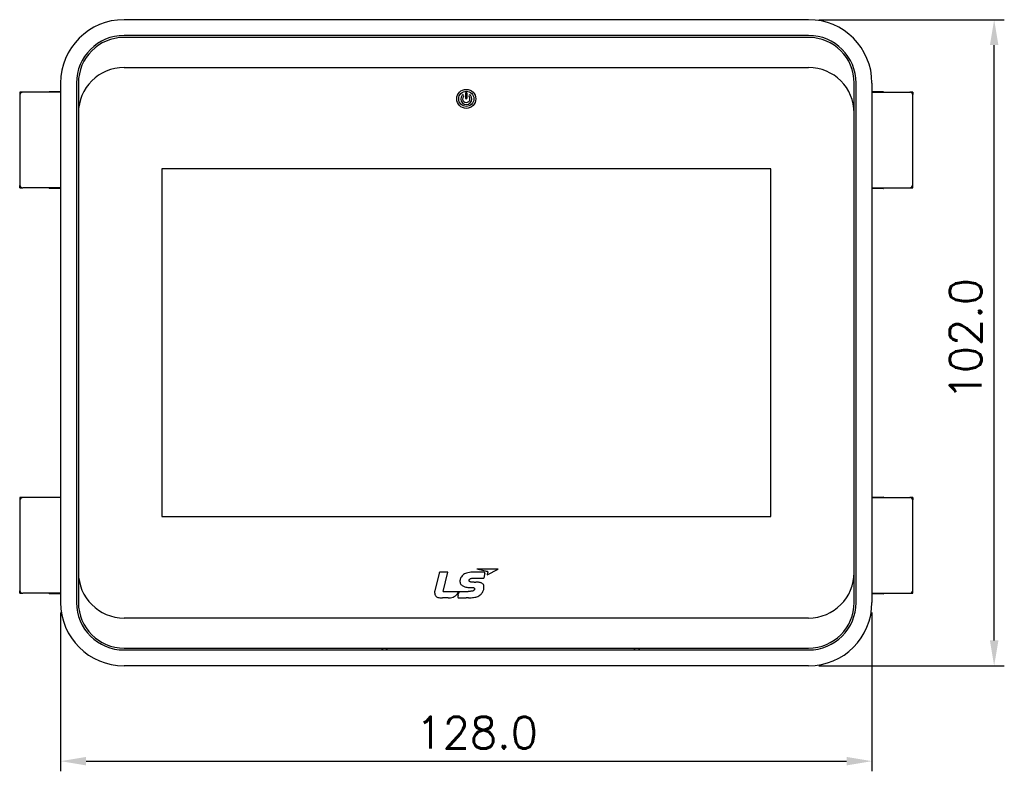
# Model space of a CAD drawing. Header units: millimetres. Extents: x 6638 to 7143, y 278 to 821.
# Tile 4 of 16: x 6729 to 6884, y 544 to 663. Entities that reach past the tile are written whole.
import ezdxf

# ---------------------------------------------------------------- set-up
doc = ezdxf.new("R2010")
doc.units = ezdxf.units.MM
doc.header["$LTSCALE"] = 32.67
doc.header["$PDMODE"] = 3
doc.header["$PDSIZE"] = 0.3125
doc.layers.get('0').update_dxf_attribs({"linetype": 'CONTINUOUS'})
doc.layers.get('Defpoints').update_dxf_attribs({"linetype": 'CONTINUOUS'})
doc.layers.add('07_AXIS', color=7, linetype='CONTINUOUS')
doc.layers.add('IMPORT_FEATURE', color=7, linetype='CONTINUOUS')
doc.layers.add('AM_5_Dimension', color=6, linetype='CONTINUOUS', lineweight=15)
doc.styles.add('WHGTXT', font='simplex', dxfattribs={"bigfont": 'whgtxt'})
doc.dimstyles.new('HMI-XP30', dxfattribs={"dimscale": 2, "dimtxt": 2.5, "dimasz": 2, "dimexe": 0.8, "dimexo": 0.8, "dimgap": 1, "dimtad": 1, "dimdec": 1, "dimzin": 0, "dimdsep": 46, "dimtxsty": 'WHGTXT', "dimcen": 0.09, "dimclrd": 256, "dimclre": 256, "dimclrt": 256, "dimadec": 0, "dimazin": 0, "dimtp": 0.1, "dimtm": 0.1, "dimtfac": 1, "dimtdec": 1, "dimtmove": 0, "dimatfit": 0, "dimfxl": 0, "dimtolj": 1, "dimtzin": 0, "dimarcsym": 0})

# ---------------------------------------------------------------- blocks, each defined once
blk = doc.blocks.new('*D46')
at = {"layer": 'AM_5_Dimension', "lineweight": -2}
for p, q in [((6735.28, 569.45), (6735.28, 544.4)), ((6863.28, 569.45), (6863.28, 544.4)), ((6739.28, 546), (6859.28, 546))]:
    blk.add_line(p, q, dxfattribs=at)
at = {"layer": 'AM_5_Dimension'}
for points in [[(6739.28, 546.67), (6739.28, 545.33), (6735.28, 546)], [(6859.28, 546.67), (6859.28, 545.33), (6863.28, 546)]]:
    blk.add_solid(points, dxfattribs=at)
at = {"layer": 'Defpoints', "color": 0}
for p in [(6735.28, 571.05), (6863.28, 571.05), (6863.28, 546)]:
    blk.add_point(p, dxfattribs=at)
at = {"layer": 'AM_5_Dimension', "insert": (6800.92, 550.5), "char_height": 5, "attachment_point": 5, "style": 'WHGTXT'}
blk.add_mtext('\\A1;128.0', dxfattribs=at)
blk = doc.blocks.new('*D49')
at = {"layer": 'AM_5_Dimension', "lineweight": -2}
for p, q in [((6854.88, 663.05), (6884.16, 663.05)), ((6882.56, 565.05), (6882.56, 659.05)), ((6854.88, 561.05), (6884.16, 561.05))]:
    blk.add_line(p, q, dxfattribs=at)
at = {"layer": 'AM_5_Dimension'}
for points in [[(6881.89, 659.05), (6883.23, 659.05), (6882.56, 663.05)], [(6881.89, 565.05), (6883.23, 565.05), (6882.56, 561.05)]]:
    blk.add_solid(points, dxfattribs=at)
at = {"layer": 'Defpoints', "color": 0}
for p in [(6853.28, 663.05), (6882.56, 663.05), (6853.28, 561.05)]:
    blk.add_point(p, dxfattribs=at)
at = {"layer": 'AM_5_Dimension', "insert": (6878.06, 612.62), "char_height": 5, "attachment_point": 5, "rotation": 90, "style": 'WHGTXT'}
blk.add_mtext('\\A1;102.0', dxfattribs=at)

msp = doc.modelspace()

# ---------------------------------------------------------------- linework, layer by layer
at = {"color": 7, "linetype": 'Continuous'}
for p, q in [((6853.28, 663.05), (6745.28, 663.05)), ((6853.28, 660.55), (6745.28, 660.55)), ((6853.28, 660.25), (6745.28, 660.25)), ((6745.28, 655.5), (6853.28, 655.5)), ((6735.28, 653.05), (6735.28, 571.05)), ((6737.78, 653.05), (6737.78, 571.05)), ((6738.08, 653.05), (6738.08, 571.05)), ((6860.48, 571.05), (6860.48, 653.05)), ((6860.78, 571.05), (6860.78, 653.05)), ((6863.28, 653.05), (6863.28, 571.05)), ((6751.23, 639.5), (6751.23, 584.6)), ((6847.33, 639.5), (6751.23, 639.5)), ((6847.33, 584.6), (6847.33, 639.5)), ((6751.23, 584.6), (6847.33, 584.6)), ((6794.98, 575.69), (6794.31, 572.87)), ((6794.99, 575.71), (6794.98, 575.69)), ((6795, 575.74), (6794.99, 575.71)), ((6795.01, 575.76), (6795, 575.74)), ((6795.02, 575.77), (6795.01, 575.76)), ((6795.04, 575.79), (6795.02, 575.77)), ((6795.06, 575.8), (6795.04, 575.79)), ((6795.08, 575.81), (6795.06, 575.8)), ((6795.1, 575.81), (6795.08, 575.81)), ((6795.12, 575.81), (6795.1, 575.81)), ((6796.37, 575.81), (6795.12, 575.81)), ((6795.65, 572.81), (6796.37, 575.81)), ((6798.37, 574.86), (6798.33, 574.73)), ((6798.44, 574.99), (6798.37, 574.86)), ((6798.52, 575.12), (6798.44, 574.99)), ((6798.62, 575.25), (6798.52, 575.12)), ((6798.73, 575.36), (6798.62, 575.25)), ((6798.86, 575.47), (6798.73, 575.36)), ((6799, 575.56), (6798.86, 575.47)), ((6799.15, 575.64), (6799, 575.56)), ((6799.32, 575.7), (6799.15, 575.64)), ((6799.53, 575.75), (6799.32, 575.7)), ((6799.76, 575.79), (6799.53, 575.75)), ((6800.01, 575.81), (6799.76, 575.79)), ((6799.87, 574.77), (6799.91, 574.8)), ((6799.91, 574.8), (6799.95, 574.82)), ((6799.95, 574.82), (6800, 574.84)), ((6800, 574.84), (6800.06, 574.86)), ((6802.08, 575.81), (6800.01, 575.81)), ((6800.06, 574.86), (6800.13, 574.88)), ((6800.13, 574.88), (6800.2, 574.89)), ((6800.2, 574.89), (6800.27, 574.9)), ((6800.27, 574.9), (6800.36, 574.9)), ((6800.36, 574.9), (6802.02, 574.9)), ((6804.28, 576.3), (6800.95, 576.3)), ((6801.16, 576.26), (6800.95, 576.3)), ((6802.05, 576.07), (6801.16, 576.26)), ((6802.17, 575.47), (6802.02, 574.9)), ((6802.05, 576.08), (6802.24, 576.04)), ((6802.11, 575.81), (6802.08, 575.81)), ((6802.14, 575.8), (6802.11, 575.81)), ((6802.16, 575.79), (6802.14, 575.8)), ((6802.18, 575.78), (6802.16, 575.79)), ((6802.2, 575.61), (6802.17, 575.47)), ((6802.2, 575.76), (6802.18, 575.78)), ((6802.21, 575.75), (6802.2, 575.76)), ((6802.2, 575.61), (6802.21, 575.64)), ((6802.21, 575.73), (6802.21, 575.75)), ((6802.22, 575.71), (6802.21, 575.73)), ((6802.21, 575.66), (6802.22, 575.69)), ((6802.21, 575.64), (6802.21, 575.66)), ((6802.22, 575.69), (6802.22, 575.71)), ((6802.24, 576.04), (6802.39, 576.01)), ((6802.39, 576.01), (6802.52, 575.98)), ((6802.52, 575.98), (6802.55, 575.98)), ((6802.55, 575.98), (6802.58, 575.97)), ((6802.56, 575.42), (6804.28, 576.3)), ((6802.59, 575.52), (6802.56, 575.42)), ((6802.58, 575.97), (6802.6, 575.95)), ((6802.64, 575.72), (6802.59, 575.52)), ((6802.6, 575.95), (6802.63, 575.94)), ((6802.63, 575.94), (6802.64, 575.91)), ((6802.64, 575.91), (6802.66, 575.89)), ((6802.66, 575.8), (6802.64, 575.72)), ((6802.66, 575.89), (6802.66, 575.86)), ((6802.66, 575.86), (6802.66, 575.83)), ((6802.66, 575.83), (6802.66, 575.8)), ((6798.3, 574.6), (6798.28, 574.47)), ((6798.28, 574.47), (6798.28, 574.35)), ((6798.28, 574.35), (6798.3, 574.23)), ((6798.33, 574.73), (6798.3, 574.6)), ((6798.3, 574.23), (6798.33, 574.12)), ((6798.33, 574.12), (6798.38, 574.01)), ((6798.38, 574.01), (6798.44, 573.91)), ((6798.44, 573.91), (6798.53, 573.82)), ((6798.53, 573.82), (6798.62, 573.74)), ((6798.62, 573.74), (6798.72, 573.67)), ((6798.72, 573.67), (6798.82, 573.62)), ((6798.82, 573.62), (6798.94, 573.57)), ((6798.94, 573.57), (6799.06, 573.53)), ((6799.06, 573.53), (6799.2, 573.49)), ((6799.2, 573.49), (6799.35, 573.46)), ((6799.35, 573.46), (6799.52, 573.44)), ((6799.52, 573.44), (6799.72, 573.43)), ((6799.72, 574.55), (6799.73, 574.59)), ((6799.72, 574.51), (6799.72, 574.55)), ((6799.73, 574.46), (6799.72, 574.51)), ((6799.72, 573.43), (6799.93, 573.42)), ((6799.73, 574.59), (6799.74, 574.63)), ((6799.75, 574.42), (6799.73, 574.46)), ((6799.74, 574.63), (6799.77, 574.67)), ((6799.78, 574.38), (6799.75, 574.42)), ((6799.77, 574.67), (6799.8, 574.71)), ((6799.81, 574.35), (6799.78, 574.38)), ((6799.8, 574.71), (6799.84, 574.74)), ((6799.85, 574.33), (6799.81, 574.35)), ((6799.84, 574.74), (6799.87, 574.77)), ((6799.89, 574.31), (6799.85, 574.33)), ((6799.94, 574.29), (6799.89, 574.31)), ((6799.93, 573.42), (6800.18, 573.42)), ((6800, 574.27), (6799.94, 574.29)), ((6800.06, 574.26), (6800, 574.27)), ((6800.12, 574.26), (6800.06, 574.26)), ((6800.18, 574.25), (6800.12, 574.26)), ((6800.26, 574.25), (6800.18, 574.25)), ((6800.18, 573.42), (6800.22, 573.42)), ((6800.22, 573.42), (6800.27, 573.41)), ((6800.34, 574.25), (6800.26, 574.25)), ((6800.27, 573.41), (6800.31, 573.41)), ((6800.31, 573.41), (6800.35, 573.41)), ((6800.42, 574.25), (6800.34, 574.25)), ((6800.35, 573.41), (6800.38, 573.4)), ((6800.38, 573.4), (6800.41, 573.4)), ((6800.41, 573.4), (6800.44, 573.39)), ((6800.51, 574.25), (6800.42, 574.25)), ((6800.44, 573.39), (6800.47, 573.38)), ((6800.47, 573.38), (6800.5, 573.37)), ((6800.5, 573.37), (6800.52, 573.35)), ((6800.51, 574.25), (6800.77, 574.25)), ((6800.52, 573.35), (6800.54, 573.33)), ((6800.54, 573.33), (6800.56, 573.31)), ((6800.56, 573.31), (6800.57, 573.28)), ((6800.57, 573.28), (6800.58, 573.24)), ((6800.58, 573.24), (6800.58, 573.21)), ((6800.9, 574.25), (6800.77, 574.25)), ((6801.06, 574.25), (6800.9, 574.25)), ((6801.2, 574.24), (6801.06, 574.25)), ((6801.33, 574.22), (6801.2, 574.24)), ((6801.45, 574.2), (6801.33, 574.22)), ((6801.55, 574.17), (6801.45, 574.2)), ((6801.64, 574.13), (6801.55, 574.17)), ((6801.74, 574.08), (6801.64, 574.13)), ((6801.84, 574.02), (6801.74, 574.08)), ((6801.92, 573.95), (6801.84, 574.02)), ((6801.98, 573.88), (6801.92, 573.95)), ((6802.02, 573.79), (6801.98, 573.88)), ((6802.05, 573.71), (6802.02, 573.79)), ((6802.07, 573.61), (6802.05, 573.71)), ((6802.05, 573.19), (6802.06, 573.3)), ((6802.06, 573.3), (6802.07, 573.41)), ((6802.07, 573.51), (6802.07, 573.61)), ((6802.07, 573.41), (6802.07, 573.51)), ((6794.31, 572.87), (6794.28, 572.73)), ((6794.28, 572.73), (6794.28, 572.6)), ((6794.28, 572.6), (6794.29, 572.47)), ((6794.29, 572.47), (6794.31, 572.35)), ((6794.31, 572.35), (6794.35, 572.23)), ((6794.35, 572.23), (6794.41, 572.13)), ((6794.41, 572.13), (6794.49, 572.04)), ((6794.49, 572.04), (6794.58, 571.96)), ((6794.58, 571.96), (6794.68, 571.89)), ((6794.68, 571.89), (6794.8, 571.85)), ((6794.8, 571.85), (6794.94, 571.82)), ((6794.94, 571.82), (6795.08, 571.8)), ((6795.08, 571.8), (6795.23, 571.79)), ((6795.23, 571.79), (6795.54, 571.8)), ((6796.04, 571.8), (6795.54, 571.8)), ((6795.65, 572.81), (6799.55, 572.81)), ((6796.41, 571.79), (6796.04, 571.8)), ((6796.41, 571.79), (6796.61, 571.8)), ((6796.61, 571.8), (6796.81, 571.81)), ((6796.81, 571.81), (6797.01, 571.83)), ((6797.01, 571.83), (6797.21, 571.89)), ((6797.21, 571.89), (6797.39, 571.98)), ((6797.39, 571.98), (6797.57, 572.11)), ((6797.57, 572.11), (6797.73, 572.25)), ((6797.73, 572.25), (6797.87, 572.4)), ((6797.87, 572.4), (6798, 572.56)), ((6797.94, 571.95), (6797.93, 571.92)), ((6797.93, 571.92), (6797.93, 571.9)), ((6797.93, 571.9), (6797.93, 571.89)), ((6797.93, 571.89), (6797.93, 571.87)), ((6797.93, 571.87), (6797.94, 571.86)), ((6797.95, 572.01), (6797.94, 571.99)), ((6797.94, 571.99), (6797.94, 571.97)), ((6797.94, 571.97), (6797.94, 571.95)), ((6797.94, 571.86), (6797.95, 571.85)), ((6797.96, 572.05), (6797.95, 572.01)), ((6797.95, 571.85), (6797.96, 571.83)), ((6797.97, 572.09), (6797.96, 572.05)), ((6797.96, 571.83), (6797.97, 571.82)), ((6797.99, 572.17), (6797.97, 572.09)), ((6797.97, 571.82), (6797.99, 571.81)), ((6797.99, 572.17), (6798.06, 572.48)), ((6797.99, 571.81), (6798.01, 571.8)), ((6798, 572.56), (6798.1, 572.73)), ((6798.01, 571.8), (6798.03, 571.8)), ((6798.03, 571.8), (6799.27, 571.8)), ((6798.08, 572.56), (6798.06, 572.48)), ((6798.09, 572.6), (6798.08, 572.56)), ((6798.1, 572.68), (6798.09, 572.64)), ((6798.09, 572.64), (6798.09, 572.6)), ((6798.1, 572.73), (6798.1, 572.68)), ((6799.65, 571.8), (6799.27, 571.8)), ((6799.68, 572.81), (6799.55, 572.81)), ((6799.65, 571.8), (6799.84, 571.8)), ((6799.8, 572.81), (6799.68, 572.81)), ((6799.9, 572.81), (6799.8, 572.81)), ((6799.84, 571.8), (6800.04, 571.81)), ((6799.99, 572.82), (6799.9, 572.81)), ((6800.06, 572.82), (6799.99, 572.82)), ((6800.04, 571.81), (6800.25, 571.82)), ((6800.13, 572.83), (6800.06, 572.82)), ((6800.18, 572.83), (6800.13, 572.83)), ((6800.23, 572.84), (6800.18, 572.83)), ((6800.27, 572.85), (6800.23, 572.84)), ((6800.25, 571.82), (6800.44, 571.84)), ((6800.3, 572.86), (6800.27, 572.85)), ((6800.34, 572.88), (6800.3, 572.86)), ((6800.38, 572.9), (6800.34, 572.88)), ((6800.42, 572.92), (6800.38, 572.9)), ((6800.46, 572.95), (6800.42, 572.92)), ((6800.44, 571.84), (6800.62, 571.87)), ((6800.49, 572.99), (6800.46, 572.95)), ((6800.52, 573.02), (6800.49, 572.99)), ((6800.55, 573.07), (6800.52, 573.02)), ((6800.56, 573.11), (6800.55, 573.07)), ((6800.58, 573.16), (6800.56, 573.11)), ((6800.58, 573.21), (6800.58, 573.16)), ((6800.62, 571.87), (6800.78, 571.91)), ((6800.78, 571.91), (6800.93, 571.96)), ((6800.93, 571.96), (6801.08, 572.02)), ((6801.08, 572.02), (6801.23, 572.08)), ((6801.23, 572.08), (6801.36, 572.16)), ((6801.36, 572.16), (6801.48, 572.25)), ((6801.48, 572.25), (6801.6, 572.35)), ((6801.6, 572.35), (6801.69, 572.45)), ((6801.69, 572.45), (6801.78, 572.55)), ((6801.78, 572.55), (6801.84, 572.65)), ((6801.84, 572.65), (6801.9, 572.76)), ((6801.9, 572.76), (6801.95, 572.87)), ((6801.95, 572.87), (6801.99, 572.98)), ((6801.99, 572.98), (6802.02, 573.09)), ((6802.02, 573.09), (6802.05, 573.19)), ((6853.28, 568.6), (6745.28, 568.6)), ((6745.28, 563.85), (6853.28, 563.85)), ((6745.28, 563.55), (6853.28, 563.55)), ((6785.95, 563.85), (6785.95, 563.55)), ((6786.06, 563.85), (6786.06, 563.55)), ((6786.69, 563.55), (6786.69, 563.85)), ((6786.8, 563.55), (6786.8, 563.85)), ((6825.75, 563.85), (6825.75, 563.55)), ((6825.86, 563.55), (6825.86, 563.85)), ((6826.49, 563.85), (6826.49, 563.55)), ((6826.6, 563.55), (6826.6, 563.85)), ((6853.28, 561.05), (6745.28, 561.05))]:
    msp.add_line(p, q, dxfattribs=at)
for centre, radius, start, end in [((6745.28, 653.05), 10, 90, 180), ((6853.28, 653.05), 10, 0, 90), ((6745.28, 653.05), 7.5, 90, 180), ((6745.28, 653.05), 7.2, 90, 180), ((6853.28, 653.05), 7.5, 0, 90), ((6853.28, 653.05), 7.2, 0, 90), ((6745.28, 648.3), 7.2, 90, 180), ((6853.28, 648.3), 7.2, 0, 90), ((6745.28, 575.8), 7.2, 180, 270), ((6853.28, 575.8), 7.2, 270, 0), ((6745.28, 571.05), 10, 180, 270), ((6745.28, 571.05), 7.5, 180, 270), ((6745.28, 571.05), 7.2, 180, 270), ((6853.28, 571.05), 10, 270, 0), ((6853.28, 571.05), 7.5, 270, 0), ((6853.28, 571.05), 7.2, 270, 0)]:
    msp.add_arc(centre, radius, start, end, dxfattribs=at)
at = {"layer": '07_AXIS', "color": 7, "linetype": 'Continuous'}
for p, q in [((6799.13, 651.4), (6799.13, 650.7)), ((6799.43, 650.7), (6799.43, 651.4))]:
    msp.add_line(p, q, dxfattribs=at)
for radius in [1.5, 1.2]:
    msp.add_circle((6799.28, 650.55), radius, dxfattribs=at)
for centre, radius, start, end in [((6799.28, 650.55), 0.88, 138.8879, 41.1121), ((6798.73, 651.03), 0.15, 318.8879, 138.8879), ((6799.28, 650.55), 0.58, 138.8879, 41.1121), ((6799.28, 651.4), 0.15, 0, 180), ((6799.83, 651.03), 0.15, 41.1121, 221.1121), ((6799.28, 650.7), 0.15, 180, 0)]:
    msp.add_arc(centre, radius, start, end, dxfattribs=at)
at = {"layer": 'IMPORT_FEATURE', "color": 7, "linetype": 'Continuous'}
for p, q in [((6728.82, 651.6), (6728.82, 651.23)), ((6729.3, 651.6), (6728.82, 651.6)), ((6728.82, 651.1), (6728.82, 637)), ((6735.28, 651.6), (6729.32, 651.6)), ((6733.49, 651.7), (6735.28, 651.7)), ((6863.28, 651.7), (6865.07, 651.7)), ((6863.28, 651.6), (6869.24, 651.6)), ((6869.74, 651.6), (6869.26, 651.6)), ((6869.74, 651.6), (6869.74, 651.23)), ((6869.74, 637), (6869.74, 651.1)), ((6869.75, 637), (6869.75, 651.1)), ((6728.82, 636.5), (6728.82, 636.87)), ((6728.82, 636.5), (6729.3, 636.5)), ((6735.28, 636.5), (6729.32, 636.5)), ((6735.28, 636.4), (6733.49, 636.4)), ((6863.28, 636.5), (6869.24, 636.5)), ((6865.07, 636.4), (6863.28, 636.4)), ((6869.26, 636.5), (6869.74, 636.5)), ((6869.74, 636.5), (6869.74, 636.87)), ((6728.82, 587.6), (6728.82, 587.23)), ((6729.3, 587.6), (6728.82, 587.6)), ((6735.28, 587.6), (6729.32, 587.6)), ((6733.49, 587.7), (6735.28, 587.7)), ((6863.28, 587.7), (6865.06, 587.7)), ((6863.28, 587.6), (6869.24, 587.6)), ((6869.73, 587.6), (6869.25, 587.6)), ((6869.73, 587.6), (6869.73, 587.23)), ((6728.82, 587.1), (6728.82, 573)), ((6869.74, 573), (6869.74, 587.1)), ((6869.75, 573), (6869.75, 587.1)), ((6728.82, 572.5), (6728.82, 572.87)), ((6728.82, 572.5), (6729.3, 572.5)), ((6735.28, 572.5), (6729.32, 572.5)), ((6735.28, 572.4), (6733.49, 572.4)), ((6863.28, 572.5), (6869.24, 572.5)), ((6865.06, 572.4), (6863.28, 572.4)), ((6869.25, 572.5), (6869.73, 572.5)), ((6869.73, 572.5), (6869.73, 572.87))]:
    msp.add_line(p, q, dxfattribs=at)
for centre, radius, start, end in [((6729.32, 651.1), 0.5, 90.005, 180.0047), ((6729.3, 651.1), 0.5, 90.0033, 165.1453), ((6869.24, 651.1), 0.499, 88.0027, 89.9992), ((6869.24, 651.1), 0.5, 359.9954, 88.0025), ((6869.26, 651.1), 0.5, 14.8547, 89.9967), ((6869.25, 651.1), 0.502, 0.0312, 14.8271), ((6729.32, 637), 0.5, 179.9954, 268.0025), ((6869.24, 637), 0.5, 270.005, 0.0047), ((6869.25, 637), 0.502, 345.1729, 359.9688), ((6729.3, 637), 0.5, 194.8547, 269.9967), ((6729.32, 637), 0.499, 268.0027, 269.9992), ((6869.26, 637), 0.5, 270.0033, 345.1453), ((6729.32, 587.1), 0.5, 90.005, 180.0047), ((6729.3, 587.1), 0.5, 90.0033, 165.1453), ((6869.24, 587.1), 0.499, 88.0027, 89.9992), ((6869.24, 587.1), 0.5, 359.9954, 88.0025), ((6869.25, 587.1), 0.5, 14.8547, 89.9967), ((6869.25, 587.1), 0.502, 0.0312, 14.8271), ((6729.32, 573), 0.5, 179.9954, 268.0025), ((6729.3, 573), 0.5, 194.8547, 269.9967), ((6729.32, 573), 0.499, 268.0027, 269.9992), ((6869.24, 573), 0.5, 270.005, 0.0047), ((6869.25, 573), 0.5, 270.0033, 345.1453), ((6869.25, 573), 0.502, 345.1729, 359.9688)]:
    msp.add_arc(centre, radius, start, end, dxfattribs=at)
for points, knots in [([(6733.49, 651.7), (6733.49, 651.7), (6733.49, 651.7), (6733.48, 651.7), (6733.48, 651.69), (6733.48, 651.68), (6733.48, 651.67), (6733.48, 651.66), (6733.47, 651.64), (6733.47, 651.62), (6733.47, 651.6)], [0, 0, 0, 0, 0.030975, 0.054212, 0.083913, 0.164098, 0.273047, 0.41113, 0.578399, 1, 1, 1, 1]), ([(6865.09, 651.6), (6865.09, 651.62), (6865.08, 651.64), (6865.08, 651.66), (6865.08, 651.67), (6865.07, 651.68), (6865.07, 651.69), (6865.07, 651.7), (6865.07, 651.7), (6865.07, 651.7), (6865.07, 651.7)], [0, 0, 0, 0, 0.421601, 0.58887, 0.726953, 0.835902, 0.916087, 0.945788, 0.969025, 1, 1, 1, 1]), ([(6733.47, 636.5), (6733.47, 636.48), (6733.47, 636.46), (6733.48, 636.44), (6733.48, 636.42), (6733.48, 636.41), (6733.48, 636.41), (6733.48, 636.4), (6733.49, 636.4), (6733.49, 636.4), (6733.49, 636.4)], [0, 0, 0, 0, 0.421601, 0.58887, 0.726953, 0.835902, 0.916087, 0.945788, 0.969025, 1, 1, 1, 1]), ([(6865.07, 636.4), (6865.07, 636.4), (6865.07, 636.4), (6865.07, 636.4), (6865.07, 636.41), (6865.07, 636.41), (6865.08, 636.42), (6865.08, 636.44), (6865.08, 636.46), (6865.09, 636.48), (6865.09, 636.5)], [0, 0, 0, 0, 0.030975, 0.054212, 0.083913, 0.164098, 0.273047, 0.41113, 0.578399, 1, 1, 1, 1]), ([(6733.49, 587.7), (6733.49, 587.7), (6733.49, 587.7), (6733.48, 587.7), (6733.48, 587.69), (6733.48, 587.68), (6733.48, 587.67), (6733.48, 587.66), (6733.47, 587.64), (6733.47, 587.62), (6733.47, 587.6)], [0, 0, 0, 0, 0.030975, 0.054212, 0.083913, 0.164098, 0.273047, 0.41113, 0.578399, 1, 1, 1, 1]), ([(6865.08, 587.6), (6865.08, 587.62), (6865.08, 587.64), (6865.08, 587.66), (6865.07, 587.67), (6865.07, 587.68), (6865.07, 587.69), (6865.07, 587.7), (6865.07, 587.7), (6865.06, 587.7), (6865.06, 587.7)], [0, 0, 0, 0, 0.421601, 0.58887, 0.726953, 0.835902, 0.916087, 0.945788, 0.969025, 1, 1, 1, 1]), ([(6733.47, 572.5), (6733.47, 572.48), (6733.47, 572.46), (6733.48, 572.44), (6733.48, 572.42), (6733.48, 572.41), (6733.48, 572.41), (6733.48, 572.4), (6733.49, 572.4), (6733.49, 572.4), (6733.49, 572.4)], [0, 0, 0, 0, 0.421601, 0.58887, 0.726953, 0.835902, 0.916087, 0.945788, 0.969025, 1, 1, 1, 1]), ([(6865.06, 572.4), (6865.06, 572.4), (6865.07, 572.4), (6865.07, 572.4), (6865.07, 572.41), (6865.07, 572.41), (6865.07, 572.42), (6865.08, 572.44), (6865.08, 572.46), (6865.08, 572.48), (6865.08, 572.5)], [0, 0, 0, 0, 0.030975, 0.054212, 0.083913, 0.164098, 0.273047, 0.41113, 0.578399, 1, 1, 1, 1])]:
    msp.add_open_spline(points, degree=3, knots=knots, dxfattribs=at)

# ---------------------------------------------------------------- dimensions: what is measured, and where the dimension line sits
at = {"layer": 'AM_5_Dimension'}
dim = msp.add_linear_dim(base=(6882.56, 663.05), p1=(6853.28, 561.05), p2=(6853.28, 663.05), angle=90, dimstyle='HMI-XP30', dxfattribs=at)
dim.commit()
dim.dimension.update_dxf_attribs({"geometry": '*D49', "text_midpoint": (6882.56, 612.62), "dimtype": 160})
dim = msp.add_linear_dim(base=(6863.28, 546), p1=(6735.28, 571.05), p2=(6863.28, 571.05), dimstyle='HMI-XP30', dxfattribs=at)
dim.commit()
dim.dimension.update_dxf_attribs({"geometry": '*D46', "text_midpoint": (6800.92, 546), "dimtype": 160})

doc.saveas('drawing.dxf')
